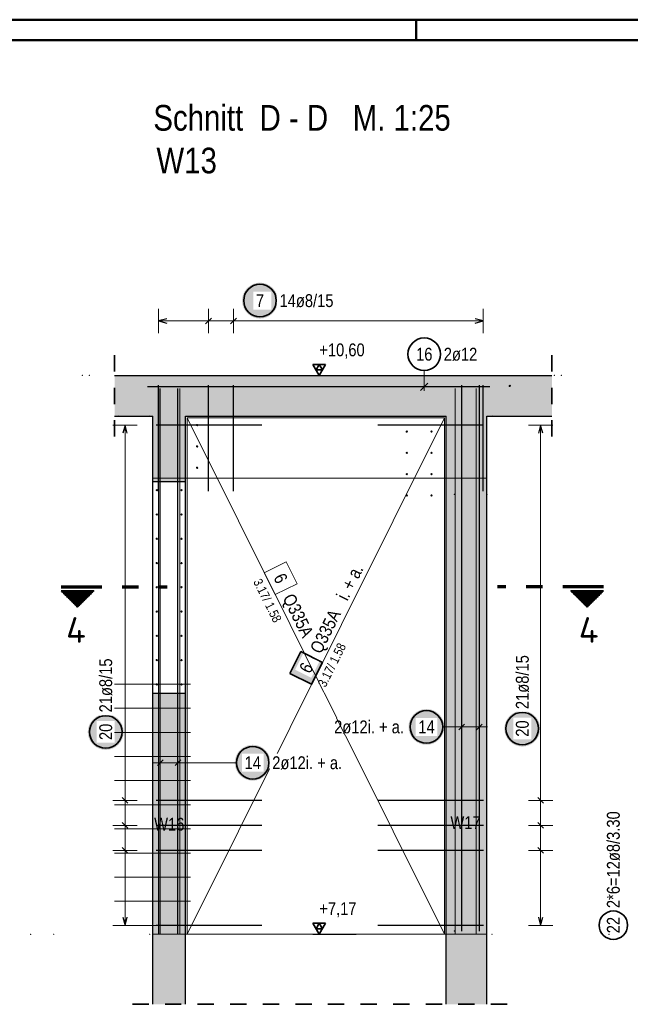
# Model space of a CAD drawing. Header units: millimetres. Extents: x -16 to 44.7, y 0 to 21.2.
# Tile 48 of 49: x 36.6 to 40.3, y 15 to 21. Entities that reach past the tile are written whole.
import ezdxf
from ezdxf.enums import TextEntityAlignment as Align

# ---------------------------------------------------------------- set-up
doc = ezdxf.new("R2010")
doc.units = ezdxf.units.MM
for name, pattern in [('DASHDOT', [1, 0.5, -0.25, 0, -0.25]), ('DASHDOTX2', [2, 1, -0.5, 0, -0.5]), ('HIDDEN', [0.375, 0.25, -0.125])]:
    doc.linetypes.add(name, pattern=pattern)
doc.layers.add('nplo Bewehrung', color=7, linetype='Continuous', lineweight=20)
doc.styles.add('Arial Narrow', font='ARIALN.TTF')
doc.styles.add('isocp', font='isocp', dxfattribs={"width": 1.1})
doc.linetypes.add('STRAKON_Linetype_13', pattern='A,15,[130,ltypeshp.shx,S=1.875,R=-30,X=0,Y=0],-1.875,[130,ltypeshp.shx,S=1.875,R=-30,X=0,Y=0]', length=16.875)
pattern_1 = [(270, (0, 0), (0.01, -2e-18), [])]

msp = doc.modelspace()

# ---------------------------------------------------------------- hatches: boundary and pattern name
at = {"lineweight": 25, "true_color": 0xffffff}
for points in [[(38.151156, 19.300448), (38.151089, 19.304287), (38.150888, 19.308121), (38.150554, 19.311946), (38.150086, 19.315757), (38.149485, 19.319549), (38.148752, 19.323318), (38.147889, 19.327059), (38.146895, 19.330768), (38.145772, 19.33444), (38.144522, 19.33807), (38.143146, 19.341655), (38.141646, 19.345189), (38.140024, 19.348669), (38.13828, 19.35209), (38.136419, 19.355448), (38.134441, 19.358739), (38.13235, 19.361959), (38.130148, 19.365104), (38.127837, 19.368171), (38.125421, 19.371155), (38.122902, 19.374052), (38.120284, 19.37686), (38.117569, 19.379575), (38.114761, 19.382194), (38.111863, 19.384713), (38.108879, 19.387129), (38.105813, 19.38944), (38.102667, 19.391642), (38.099447, 19.393733), (38.096156, 19.395711), (38.092798, 19.397572), (38.089377, 19.399315), (38.085897, 19.400938), (38.082363, 19.402438), (38.078778, 19.403814), (38.075148, 19.405064), (38.071476, 19.406187), (38.067768, 19.40718), (38.064026, 19.408044), (38.060257, 19.408777), (38.056465, 19.409377), (38.052654, 19.409845), (38.048829, 19.41018), (38.044995, 19.410381), (38.041156, 19.410448), (38.037317, 19.410381), (38.033483, 19.41018), (38.029658, 19.409845), (38.025847, 19.409377), (38.022055, 19.408777), (38.018286, 19.408044), (38.014545, 19.40718), (38.010836, 19.406187), (38.007164, 19.405064), (38.003534, 19.403814), (37.999949, 19.402438), (37.996415, 19.400938), (37.992935, 19.399315), (37.989514, 19.397572), (37.986156, 19.395711), (37.982865, 19.393733), (37.979645, 19.391642), (37.9765, 19.38944), (37.973433, 19.387129), (37.97045, 19.384713), (37.967552, 19.382194), (37.964744, 19.379575), (37.962029, 19.37686), (37.95941, 19.374052), (37.956891, 19.371155), (37.954475, 19.368171), (37.952164, 19.365104), (37.949962, 19.361959), (37.947871, 19.358739), (37.945893, 19.355448), (37.944032, 19.35209), (37.942289, 19.348669), (37.940666, 19.345189), (37.939166, 19.341655), (37.93779, 19.33807), (37.93654, 19.33444), (37.935417, 19.330768), (37.934424, 19.327059), (37.93356, 19.323318), (37.932827, 19.319549), (37.932227, 19.315757), (37.931759, 19.311946), (37.931424, 19.308121), (37.931223, 19.304287), (37.931156, 19.300448), (37.931223, 19.296609), (37.931424, 19.292775), (37.931759, 19.28895), (37.932227, 19.285139), (37.932827, 19.281347), (37.93356, 19.277578), (37.934424, 19.273836), (37.935417, 19.270128), (37.93654, 19.266456), (37.93779, 19.262826), (37.939166, 19.259241), (37.940666, 19.255707), (37.942289, 19.252227), (37.944032, 19.248806), (37.945893, 19.245448), (37.947871, 19.242157), (37.949962, 19.238937), (37.952164, 19.235791), (37.954475, 19.232725), (37.956891, 19.229741), (37.95941, 19.226844), (37.962029, 19.224035), (37.964744, 19.22132), (37.967552, 19.218702), (37.97045, 19.216183), (37.973433, 19.213767), (37.9765, 19.211456), (37.979645, 19.209254), (37.982865, 19.207163), (37.986156, 19.205185), (37.989514, 19.203324), (37.992935, 19.201581), (37.996415, 19.199958), (37.999949, 19.198458), (38.003534, 19.197082), (38.007164, 19.195832), (38.010836, 19.194709), (38.014545, 19.193715), (38.018286, 19.192852), (38.022055, 19.192119), (38.025847, 19.191518), (38.029658, 19.19105), (38.033483, 19.190716), (38.037317, 19.190515), (38.041156, 19.190448), (38.044995, 19.190515), (38.048829, 19.190716), (38.052654, 19.19105), (38.056465, 19.191518), (38.060257, 19.192119), (38.064026, 19.192852), (38.067768, 19.193715), (38.071476, 19.194709), (38.075148, 19.195832), (38.078778, 19.197082), (38.082363, 19.198458), (38.085897, 19.199958), (38.089377, 19.201581), (38.092798, 19.203324), (38.096156, 19.205185), (38.099447, 19.207163), (38.102667, 19.209254), (38.105813, 19.211456), (38.108879, 19.213767), (38.111863, 19.216183), (38.114761, 19.218702), (38.117569, 19.22132), (38.120284, 19.224035), (38.122902, 19.226844), (38.125421, 19.229741), (38.127837, 19.232725), (38.130148, 19.235791), (38.13235, 19.238937), (38.134441, 19.242157), (38.136419, 19.245448), (38.13828, 19.248806), (38.140024, 19.252227), (38.141646, 19.255707), (38.143146, 19.259241), (38.144522, 19.262826), (38.145772, 19.266456), (38.146895, 19.270128), (38.147889, 19.273836), (38.148752, 19.277578), (38.149485, 19.281347), (38.150086, 19.285139), (38.150554, 19.28895), (38.150888, 19.292775)], [(37.204447, 16.652522), (37.20438, 16.656361), (37.204179, 16.660195), (37.203845, 16.66402), (37.203377, 16.667831), (37.202776, 16.671623), (37.202044, 16.675392), (37.20118, 16.679133), (37.200186, 16.682842), (37.199064, 16.686514), (37.197814, 16.690144), (37.196438, 16.693728), (37.194937, 16.697263), (37.193315, 16.700743), (37.191572, 16.704164), (37.18971, 16.707522), (37.187733, 16.710813), (37.185641, 16.714033), (37.183439, 16.717178), (37.181129, 16.720244), (37.178712, 16.723228), (37.176193, 16.726126), (37.173575, 16.728934), (37.17086, 16.731649), (37.168052, 16.734268), (37.165154, 16.736787), (37.16217, 16.739203), (37.159104, 16.741514), (37.155959, 16.743716), (37.152738, 16.745807), (37.149447, 16.747785), (37.146089, 16.749646), (37.142668, 16.751389), (37.139188, 16.753012), (37.135654, 16.754512), (37.13207, 16.755888), (37.128439, 16.757138), (37.124767, 16.758261), (37.121059, 16.759254), (37.117318, 16.760118), (37.113549, 16.760851), (37.109756, 16.761451), (37.105945, 16.761919), (37.102121, 16.762254), (37.098286, 16.762455), (37.094447, 16.762522), (37.090608, 16.762455), (37.086774, 16.762254), (37.082949, 16.761919), (37.079138, 16.761451), (37.075346, 16.760851), (37.071577, 16.760118), (37.067836, 16.759254), (37.064127, 16.758261), (37.060455, 16.757138), (37.056825, 16.755888), (37.053241, 16.754512), (37.049706, 16.753012), (37.046227, 16.751389), (37.042805, 16.749646), (37.039447, 16.747785), (37.036156, 16.745807), (37.032936, 16.743716), (37.029791, 16.741514), (37.026725, 16.739203), (37.023741, 16.736787), (37.020843, 16.734268), (37.018035, 16.731649), (37.01532, 16.728934), (37.012701, 16.726126), (37.010182, 16.723228), (37.007766, 16.720244), (37.005455, 16.717178), (37.003253, 16.714033), (37.001162, 16.710813), (36.999185, 16.707522), (36.997323, 16.704164), (36.99558, 16.700743), (36.993957, 16.697263), (36.992457, 16.693728), (36.991081, 16.690144), (36.989831, 16.686514), (36.988709, 16.682842), (36.987715, 16.679133), (36.986851, 16.675392), (36.986118, 16.671623), (36.985518, 16.667831), (36.98505, 16.66402), (36.984715, 16.660195), (36.984514, 16.656361), (36.984447, 16.652522), (36.984514, 16.648683), (36.984715, 16.644849), (36.98505, 16.641024), (36.985518, 16.637213), (36.986118, 16.63342), (36.986851, 16.629651), (36.987715, 16.62591), (36.988709, 16.622202), (36.989831, 16.61853), (36.991081, 16.6149), (36.992457, 16.611315), (36.993957, 16.607781), (36.99558, 16.604301), (36.997323, 16.60088), (36.999185, 16.597522), (37.001162, 16.594231), (37.003253, 16.591011), (37.005455, 16.587865), (37.007766, 16.584799), (37.010182, 16.581815), (37.012701, 16.578917), (37.01532, 16.576109), (37.018035, 16.573394), (37.020843, 16.570776), (37.023741, 16.568257), (37.026725, 16.565841), (37.029791, 16.56353), (37.032936, 16.561328), (37.036156, 16.559236), (37.039447, 16.557259), (37.042805, 16.555398), (37.046227, 16.553654), (37.049706, 16.552032), (37.053241, 16.550532), (37.056825, 16.549156), (37.060455, 16.547906), (37.064127, 16.546783), (37.067836, 16.545789), (37.071577, 16.544926), (37.075346, 16.544193), (37.079138, 16.543592), (37.082949, 16.543124), (37.086774, 16.54279), (37.090608, 16.542589), (37.094447, 16.542522), (37.098286, 16.542589), (37.102121, 16.54279), (37.105945, 16.543124), (37.109756, 16.543592), (37.113549, 16.544193), (37.117318, 16.544926), (37.121059, 16.545789), (37.124767, 16.546783), (37.128439, 16.547906), (37.13207, 16.549156), (37.135654, 16.550532), (37.139188, 16.552032), (37.142668, 16.553654), (37.146089, 16.555398), (37.149447, 16.557259), (37.152738, 16.559236), (37.155959, 16.561328), (37.159104, 16.56353), (37.16217, 16.565841), (37.165154, 16.568257), (37.168052, 16.570776), (37.17086, 16.573394), (37.173575, 16.576109), (37.176193, 16.578917), (37.178712, 16.581815), (37.181129, 16.584799), (37.183439, 16.587865), (37.185641, 16.591011), (37.187733, 16.594231), (37.18971, 16.597522), (37.191572, 16.60088), (37.193315, 16.604301), (37.194937, 16.607781), (37.196438, 16.611315), (37.197814, 16.6149), (37.199064, 16.61853), (37.200186, 16.622202), (37.20118, 16.62591), (37.202044, 16.629651), (37.202776, 16.63342), (37.203377, 16.637213), (37.203845, 16.641024), (37.204179, 16.644849)], [(39.172606, 16.683559), (39.172539, 16.687398), (39.172338, 16.691233), (39.172003, 16.695057), (39.171535, 16.698868), (39.170935, 16.702661), (39.170202, 16.70643), (39.169338, 16.710171), (39.168345, 16.713879), (39.167222, 16.717551), (39.165972, 16.721182), (39.164596, 16.724766), (39.163096, 16.7283), (39.161473, 16.73178), (39.15973, 16.735201), (39.157869, 16.738559), (39.155891, 16.74185), (39.1538, 16.745071), (39.151598, 16.748216), (39.149287, 16.751282), (39.146871, 16.754266), (39.144352, 16.757164), (39.141733, 16.759972), (39.139018, 16.762687), (39.13621, 16.765305), (39.133312, 16.767824), (39.130328, 16.770241), (39.127262, 16.772551), (39.124117, 16.774753), (39.120897, 16.776845), (39.117606, 16.778822), (39.114248, 16.780684), (39.110827, 16.782427), (39.107347, 16.784049), (39.103812, 16.78555), (39.100228, 16.786926), (39.096598, 16.788176), (39.092926, 16.789298), (39.089217, 16.790292), (39.085476, 16.791156), (39.081707, 16.791888), (39.077915, 16.792489), (39.074104, 16.792957), (39.070279, 16.793291), (39.066445, 16.793492), (39.062606, 16.793559), (39.058767, 16.793492), (39.054933, 16.793291), (39.051108, 16.792957), (39.047297, 16.792489), (39.043504, 16.791888), (39.039735, 16.791156), (39.035994, 16.790292), (39.032286, 16.789298), (39.028614, 16.788176), (39.024984, 16.786926), (39.021399, 16.78555), (39.017865, 16.784049), (39.014385, 16.782427), (39.010964, 16.780684), (39.007606, 16.778822), (39.004315, 16.776845), (39.001094, 16.774753), (38.997949, 16.772551), (38.994883, 16.770241), (38.991899, 16.767824), (38.989001, 16.765305), (38.986193, 16.762687), (38.983478, 16.759972), (38.98086, 16.757164), (38.978341, 16.754266), (38.975925, 16.751282), (38.973614, 16.748216), (38.971412, 16.745071), (38.96932, 16.74185), (38.967343, 16.738559), (38.965481, 16.735201), (38.963738, 16.73178), (38.962116, 16.7283), (38.960615, 16.724766), (38.95924, 16.721182), (38.957989, 16.717551), (38.956867, 16.713879), (38.955873, 16.710171), (38.955009, 16.70643), (38.954277, 16.702661), (38.953676, 16.698868), (38.953208, 16.695057), (38.952874, 16.691233), (38.952673, 16.687398), (38.952606, 16.683559), (38.952673, 16.67972), (38.952874, 16.675886), (38.953208, 16.672061), (38.953676, 16.66825), (38.954277, 16.664458), (38.955009, 16.660689), (38.955873, 16.656948), (38.956867, 16.653239), (38.957989, 16.649567), (38.95924, 16.645937), (38.960615, 16.642353), (38.962116, 16.638818), (38.963738, 16.635339), (38.965481, 16.631917), (38.967343, 16.628559), (38.96932, 16.625268), (38.971412, 16.622048), (38.973614, 16.618903), (38.975925, 16.615837), (38.978341, 16.612853), (38.98086, 16.609955), (38.983478, 16.607147), (38.986193, 16.604432), (38.989001, 16.601813), (38.991899, 16.599294), (38.994883, 16.596878), (38.997949, 16.594567), (39.001094, 16.592365), (39.004315, 16.590274), (39.007606, 16.588297), (39.010964, 16.586435), (39.014385, 16.584692), (39.017865, 16.583069), (39.021399, 16.581569), (39.024984, 16.580193), (39.028614, 16.578943), (39.032286, 16.577821), (39.035994, 16.576827), (39.039735, 16.575963), (39.043504, 16.57523), (39.047297, 16.57463), (39.051108, 16.574162), (39.054933, 16.573827), (39.058767, 16.573626), (39.062606, 16.573559), (39.066445, 16.573626), (39.070279, 16.573827), (39.074104, 16.574162), (39.077915, 16.57463), (39.081707, 16.57523), (39.085476, 16.575963), (39.089217, 16.576827), (39.092926, 16.577821), (39.096598, 16.578943), (39.100228, 16.580193), (39.103812, 16.581569), (39.107347, 16.583069), (39.110827, 16.584692), (39.114248, 16.586435), (39.117606, 16.588297), (39.120897, 16.590274), (39.124117, 16.592365), (39.127262, 16.594567), (39.130328, 16.596878), (39.133312, 16.599294), (39.13621, 16.601813), (39.139018, 16.604432), (39.141733, 16.607147), (39.144352, 16.609955), (39.146871, 16.612853), (39.149287, 16.615837), (39.151598, 16.618903), (39.1538, 16.622048), (39.155891, 16.625268), (39.157869, 16.628559), (39.15973, 16.631917), (39.161473, 16.635339), (39.163096, 16.638818), (39.164596, 16.642353), (39.165972, 16.645937), (39.167222, 16.649567), (39.168345, 16.653239), (39.169338, 16.656948), (39.170202, 16.660689), (39.170935, 16.664458), (39.171535, 16.66825), (39.172003, 16.672061), (39.172338, 16.675886)], [(39.76092, 16.67289), (39.760853, 16.676729), (39.760652, 16.680563), (39.760318, 16.684388), (39.75985, 16.688199), (39.759249, 16.691991), (39.758516, 16.69576), (39.757653, 16.699501), (39.756659, 16.70321), (39.755536, 16.706882), (39.754286, 16.710512), (39.75291, 16.714097), (39.75141, 16.717631), (39.749788, 16.721111), (39.748044, 16.724532), (39.746183, 16.72789), (39.744206, 16.731181), (39.742114, 16.734401), (39.739912, 16.737546), (39.737601, 16.740613), (39.735185, 16.743597), (39.732666, 16.746494), (39.730048, 16.749303), (39.727333, 16.752017), (39.724525, 16.754636), (39.721627, 16.757155), (39.718643, 16.759571), (39.715577, 16.761882), (39.712431, 16.764084), (39.709211, 16.766175), (39.70592, 16.768153), (39.702562, 16.770014), (39.699141, 16.771757), (39.695661, 16.77338), (39.692127, 16.77488), (39.688542, 16.776256), (39.684912, 16.777506), (39.68124, 16.778629), (39.677532, 16.779623), (39.673791, 16.780486), (39.670022, 16.781219), (39.666229, 16.78182), (39.662418, 16.782287), (39.658593, 16.782622), (39.654759, 16.782823), (39.65092, 16.78289), (39.647081, 16.782823), (39.643247, 16.782622), (39.639422, 16.782287), (39.635611, 16.78182), (39.631819, 16.781219), (39.62805, 16.780486), (39.624309, 16.779623), (39.6206, 16.778629), (39.616928, 16.777506), (39.613298, 16.776256), (39.609714, 16.77488), (39.606179, 16.77338), (39.602699, 16.771757), (39.599278, 16.770014), (39.59592, 16.768153), (39.592629, 16.766175), (39.589409, 16.764084), (39.586264, 16.761882), (39.583197, 16.759571), (39.580214, 16.757155), (39.577316, 16.754636), (39.574508, 16.752017), (39.571793, 16.749303), (39.569174, 16.746494), (39.566655, 16.743597), (39.564239, 16.740613), (39.561928, 16.737546), (39.559726, 16.734401), (39.557635, 16.731181), (39.555657, 16.72789), (39.553796, 16.724532), (39.552053, 16.721111), (39.55043, 16.717631), (39.54893, 16.714097), (39.547554, 16.710512), (39.546304, 16.706882), (39.545181, 16.70321), (39.544188, 16.699501), (39.543324, 16.69576), (39.542591, 16.691991), (39.541991, 16.688199), (39.541523, 16.684388), (39.541188, 16.680563), (39.540987, 16.676729), (39.54092, 16.67289), (39.540987, 16.669051), (39.541188, 16.665217), (39.541523, 16.661392), (39.541991, 16.657581), (39.542591, 16.653789), (39.543324, 16.65002), (39.544188, 16.646279), (39.545181, 16.64257), (39.546304, 16.638898), (39.547554, 16.635268), (39.54893, 16.631683), (39.55043, 16.628149), (39.552053, 16.624669), (39.553796, 16.621248), (39.555657, 16.61789), (39.557635, 16.614599), (39.559726, 16.611379), (39.561928, 16.608234), (39.564239, 16.605167), (39.566655, 16.602183), (39.569174, 16.599286), (39.571793, 16.596478), (39.574508, 16.593763), (39.577316, 16.591144), (39.580214, 16.588625), (39.583197, 16.586209), (39.586264, 16.583898), (39.589409, 16.581696), (39.592629, 16.579605), (39.59592, 16.577627), (39.599278, 16.575766), (39.602699, 16.574023), (39.606179, 16.5724), (39.609714, 16.5709), (39.613298, 16.569524), (39.616928, 16.568274), (39.6206, 16.567151), (39.624309, 16.566158), (39.62805, 16.565294), (39.631819, 16.564561), (39.635611, 16.563961), (39.639422, 16.563493), (39.643247, 16.563158), (39.647081, 16.562957), (39.65092, 16.56289), (39.654759, 16.562957), (39.658593, 16.563158), (39.662418, 16.563493), (39.666229, 16.563961), (39.670022, 16.564561), (39.673791, 16.565294), (39.677532, 16.566158), (39.68124, 16.567151), (39.684912, 16.568274), (39.688542, 16.569524), (39.692127, 16.5709), (39.695661, 16.5724), (39.699141, 16.574023), (39.702562, 16.575766), (39.70592, 16.577627), (39.709211, 16.579605), (39.712431, 16.581696), (39.715577, 16.583898), (39.718643, 16.586209), (39.721627, 16.588625), (39.724525, 16.591144), (39.727333, 16.593763), (39.730048, 16.596478), (39.732666, 16.599286), (39.735185, 16.602183), (39.737601, 16.605167), (39.739912, 16.608234), (39.742114, 16.611379), (39.744206, 16.614599), (39.746183, 16.61789), (39.748044, 16.621248), (39.749788, 16.624669), (39.75141, 16.628149), (39.75291, 16.631683), (39.754286, 16.635268), (39.755536, 16.638898), (39.756659, 16.64257), (39.757653, 16.646279), (39.758516, 16.65002), (39.759249, 16.653789), (39.75985, 16.657581), (39.760318, 16.661392), (39.760652, 16.665217)], [(38.106396, 16.463559), (38.106329, 16.467398), (38.106128, 16.471233), (38.105793, 16.475057), (38.105325, 16.478868), (38.104725, 16.482661), (38.103992, 16.48643), (38.103129, 16.490171), (38.102135, 16.493879), (38.101012, 16.497551), (38.099762, 16.501182), (38.098386, 16.504766), (38.096886, 16.5083), (38.095263, 16.51178), (38.09352, 16.515201), (38.091659, 16.518559), (38.089681, 16.52185), (38.08759, 16.525071), (38.085388, 16.528216), (38.083077, 16.531282), (38.080661, 16.534266), (38.078142, 16.537164), (38.075523, 16.539972), (38.072808, 16.542687), (38.07, 16.545305), (38.067103, 16.547824), (38.064119, 16.550241), (38.061052, 16.552551), (38.057907, 16.554753), (38.054687, 16.556845), (38.051396, 16.558822), (38.048038, 16.560684), (38.044617, 16.562427), (38.041137, 16.564049), (38.037603, 16.56555), (38.034018, 16.566926), (38.030388, 16.568176), (38.026716, 16.569298), (38.023007, 16.570292), (38.019266, 16.571156), (38.015497, 16.571888), (38.011705, 16.572489), (38.007894, 16.572957), (38.004069, 16.573291), (38.000235, 16.573492), (37.996396, 16.573559), (37.992557, 16.573492), (37.988723, 16.573291), (37.984898, 16.572957), (37.981087, 16.572489), (37.977295, 16.571888), (37.973526, 16.571156), (37.969785, 16.570292), (37.966076, 16.569298), (37.962404, 16.568176), (37.958774, 16.566926), (37.955189, 16.56555), (37.951655, 16.564049), (37.948175, 16.562427), (37.944754, 16.560684), (37.941396, 16.558822), (37.938105, 16.556845), (37.934885, 16.554753), (37.93174, 16.552551), (37.928673, 16.550241), (37.925689, 16.547824), (37.922792, 16.545305), (37.919984, 16.542687), (37.917269, 16.539972), (37.91465, 16.537164), (37.912131, 16.534266), (37.909715, 16.531282), (37.907404, 16.528216), (37.905202, 16.525071), (37.903111, 16.52185), (37.901133, 16.518559), (37.899272, 16.515201), (37.897529, 16.51178), (37.895906, 16.5083), (37.894406, 16.504766), (37.89303, 16.501182), (37.89178, 16.497551), (37.890657, 16.493879), (37.889663, 16.490171), (37.8888, 16.48643), (37.888067, 16.482661), (37.887467, 16.478868), (37.886999, 16.475057), (37.886664, 16.471233), (37.886463, 16.467398), (37.886396, 16.463559), (37.886463, 16.45972), (37.886664, 16.455886), (37.886999, 16.452061), (37.887467, 16.44825), (37.888067, 16.444458), (37.8888, 16.440689), (37.889663, 16.436948), (37.890657, 16.433239), (37.89178, 16.429567), (37.89303, 16.425937), (37.894406, 16.422353), (37.895906, 16.418818), (37.897529, 16.415339), (37.899272, 16.411917), (37.901133, 16.408559), (37.903111, 16.405268), (37.905202, 16.402048), (37.907404, 16.398903), (37.909715, 16.395837), (37.912131, 16.392853), (37.91465, 16.389955), (37.917269, 16.387147), (37.919984, 16.384432), (37.922792, 16.381813), (37.925689, 16.379294), (37.928673, 16.376878), (37.93174, 16.374567), (37.934885, 16.372365), (37.938105, 16.370274), (37.941396, 16.368297), (37.944754, 16.366435), (37.948175, 16.364692), (37.951655, 16.363069), (37.955189, 16.361569), (37.958774, 16.360193), (37.962404, 16.358943), (37.966076, 16.357821), (37.969785, 16.356827), (37.973526, 16.355963), (37.977295, 16.35523), (37.981087, 16.35463), (37.984898, 16.354162), (37.988723, 16.353827), (37.992557, 16.353626), (37.996396, 16.353559), (38.000235, 16.353626), (38.004069, 16.353827), (38.007894, 16.354162), (38.011705, 16.35463), (38.015497, 16.35523), (38.019266, 16.355963), (38.023007, 16.356827), (38.026716, 16.357821), (38.030388, 16.358943), (38.034018, 16.360193), (38.037603, 16.361569), (38.041137, 16.363069), (38.044617, 16.364692), (38.048038, 16.366435), (38.051396, 16.368297), (38.054687, 16.370274), (38.057907, 16.372365), (38.061052, 16.374567), (38.064119, 16.376878), (38.067103, 16.379294), (38.07, 16.381813), (38.072808, 16.384432), (38.075523, 16.387147), (38.078142, 16.389955), (38.080661, 16.392853), (38.083077, 16.395837), (38.085388, 16.398903), (38.08759, 16.402048), (38.089681, 16.405268), (38.091659, 16.408559), (38.09352, 16.411917), (38.095263, 16.415339), (38.096886, 16.418818), (38.098386, 16.422353), (38.099762, 16.425937), (38.101012, 16.429567), (38.102135, 16.433239), (38.103129, 16.436948), (38.103992, 16.440689), (38.104725, 16.444458), (38.105325, 16.44825), (38.105793, 16.452061), (38.106128, 16.455886)]]:
    msp.add_hatch(color=7, dxfattribs=at).paths.add_polyline_path(points)
at = {"lineweight": 13, "true_color": 0xd7ffd7}
for points in [[(37.149268, 18.590622), (39.833202, 18.590622), (39.833202, 18.840622), (37.149268, 18.840622)], [(37.38341, 18.190628), (37.58341, 18.190628), (37.58341, 18.590622), (37.38341, 18.590622)], [(39.18341, 15.410628), (39.43341, 15.410628), (39.43341, 18.590622), (39.18341, 18.590622)], [(37.38341, 15.410628), (37.58341, 15.410628), (37.58341, 16.890628), (37.38341, 16.890628)], [(37.38341, 14.980628), (37.58341, 14.980628), (37.58341, 15.410628), (37.38341, 15.410628)], [(39.18341, 14.980628), (39.43341, 14.980628), (39.43341, 15.410628), (39.18341, 15.410628)]]:
    msp.add_hatch(color=254, dxfattribs=at).paths.add_polyline_path(points)
at = {"lineweight": 50}
h = msp.add_hatch(dxfattribs=at)
h.set_pattern_fill('Mau', color=4, scale=0.01, angle=270, style=0, pattern_type=2)
h.set_pattern_definition(pattern_1)
h.paths.add_polyline_path([(37.020937, 17.517941), (36.820937, 17.517941), (36.920937, 17.417941)])
h = msp.add_hatch(dxfattribs=at)
h.set_pattern_fill('Mau', color=4, scale=0.01, angle=270, style=0, pattern_type=2)
h.set_pattern_definition(pattern_1)
h.paths.add_polyline_path([(39.94933, 17.517941), (40.04933, 17.417941), (40.14933, 17.517941)])
at = {"lineweight": 18, "true_color": 0xffffff}
msp.add_hatch(color=7, dxfattribs=at).paths.add_polyline_path([(38.29089, 17.146552), (38.223987, 17.012299), (38.35824, 16.945396), (38.425143, 17.079649)])

# ---------------------------------------------------------------- linework, layer by layer
at = {"color": 4, "linetype": 'Continuous', "lineweight": 50}
for p, q in [((43.75, 21.025), (0, 21.025)), ((39, 21.025), (39, 20.9)), ((43.625, 20.9), (0.5, 20.9))]:
    msp.add_line(p, q, dxfattribs=at)
at = {"color": 5, "linetype": 'Continuous', "lineweight": 18}
for p, q in [((37.418751, 19.250448), (37.418751, 19.100448)), ((37.725212, 19.250448), (37.725212, 19.100448)), ((37.878442, 19.250448), (37.878442, 19.100448)), ((39.410748, 19.100448), (39.410748, 19.250448)), ((37.418751, 19.175448), (39.410748, 19.175448)), ((39.048928, 18.871524), (39.048928, 18.746066)), ((37.288033, 18.53662), (37.138033, 18.53662)), ((37.213033, 15.464628), (37.213033, 18.53662)), ((39.838031, 18.53662), (39.688031, 18.53662)), ((39.763031, 15.464628), (39.763031, 18.53662)), ((39.279586, 16.758559), (39.279586, 16.608559)), ((39.387586, 16.758559), (39.387586, 16.608559)), ((39.162606, 16.683559), (39.229586, 16.683559)), ((39.229586, 16.683559), (39.437586, 16.683559)), ((37.42941, 16.538559), (37.42941, 16.388559)), ((37.53741, 16.538559), (37.53741, 16.388559)), ((37.37941, 16.463559), (37.58741, 16.463559)), ((37.896396, 16.463559), (37.58741, 16.463559)), ((37.138033, 16.232626), (37.288033, 16.232626)), ((39.688031, 16.232626), (39.838031, 16.232626)), ((37.138033, 16.079027), (37.288033, 16.079027)), ((39.688031, 16.079027), (39.838031, 16.079027)), ((37.138033, 15.925427), (37.288033, 15.925427)), ((39.688031, 15.925427), (39.838031, 15.925427)), ((37.138033, 15.464628), (37.288033, 15.464628)), ((39.688031, 15.464628), (39.838031, 15.464628))]:
    msp.add_line(p, q, dxfattribs=at)
at = {"color": 3, "linetype": 'Continuous', "lineweight": 25}
for p, q in [((37.468751, 19.188845), (37.418751, 19.175448)), ((37.418751, 19.175448), (37.468751, 19.16205)), ((37.742889, 19.193126), (37.707534, 19.15777)), ((37.89612, 19.193126), (37.860765, 19.15777)), ((39.410748, 19.175448), (39.360748, 19.188845)), ((39.360748, 19.16205), (39.410748, 19.175448)), ((37.149268, 18.840622), (39.833202, 18.840622)), ((38.365225, 18.840622), (38.680522, 18.840622)), ((39.451044, 18.771066), (37.351044, 18.771066)), ((37.418751, 18.131066), (37.418751, 18.781066)), ((37.42941, 15.410628), (37.42941, 18.760628)), ((37.53741, 15.410628), (37.53741, 18.760628)), ((37.725212, 18.131066), (37.725212, 18.781066)), ((37.878442, 18.131066), (37.878442, 18.781066)), ((39.026831, 18.748969), (39.071025, 18.793164)), ((39.279586, 15.430628), (39.279586, 18.780628)), ((39.387586, 15.430628), (39.387586, 18.780628)), ((39.410748, 18.131066), (39.410748, 18.781066)), ((37.149268, 18.590622), (37.38341, 18.590622)), ((37.38341, 18.190628), (37.38341, 18.590622)), ((37.58341, 18.190628), (37.58341, 18.590622)), ((37.58341, 18.590622), (39.18341, 18.590622)), ((39.18313, 15.410628), (39.18313, 18.590622)), ((39.18341, 15.410628), (39.18341, 18.590622)), ((39.43341, 15.410628), (39.43341, 18.590622)), ((39.43341, 18.590622), (39.833202, 18.590622)), ((37.213033, 18.53662), (37.199636, 18.48662)), ((37.226431, 18.48662), (37.213033, 18.53662)), ((38.05341, 18.53662), (37.40341, 18.53662)), ((39.41341, 18.53662), (38.76341, 18.53662)), ((39.763031, 18.53662), (39.749633, 18.48662)), ((39.776428, 18.48662), (39.763031, 18.53662)), ((37.38341, 16.890628), (37.38341, 18.190628)), ((37.38341, 18.190628), (37.58341, 18.190628)), ((37.583227, 16.890628), (37.583227, 18.190628)), ((37.58341, 16.890628), (37.58341, 18.190628)), ((37.38341, 15.410628), (37.38341, 16.890628)), ((37.38341, 16.890628), (37.58341, 16.890628)), ((37.58341, 15.410628), (37.58341, 16.890628)), ((39.297264, 16.701237), (39.261909, 16.665882)), ((39.405264, 16.701237), (39.369909, 16.665882)), ((37.447088, 16.481237), (37.411733, 16.445882)), ((37.555088, 16.481237), (37.519732, 16.445882)), ((37.195356, 16.250304), (37.230711, 16.214948)), ((38.05341, 16.232626), (37.40341, 16.232626)), ((39.41341, 16.232626), (38.76341, 16.232626)), ((39.745353, 16.250304), (39.780709, 16.214948)), ((37.195356, 16.096704), (37.230711, 16.061349)), ((38.05341, 16.079027), (37.40341, 16.079027)), ((39.41341, 16.079027), (38.76341, 16.079027)), ((39.745353, 16.096704), (39.780709, 16.061349)), ((37.195356, 15.943105), (37.230711, 15.907749)), ((38.05341, 15.925427), (37.40341, 15.925427)), ((39.41341, 15.925427), (38.76341, 15.925427)), ((39.745353, 15.943105), (39.780709, 15.907749)), ((37.199636, 15.514628), (37.213033, 15.464628)), ((37.213033, 15.464628), (37.226431, 15.514628)), ((39.749633, 15.514628), (39.763031, 15.464628)), ((39.763031, 15.464628), (39.776428, 15.514628)), ((38.05341, 15.464628), (37.40341, 15.464628)), ((39.41341, 15.464628), (38.76341, 15.464628)), ((37.38341, 14.980628), (37.38341, 15.410628)), ((37.58341, 14.980628), (37.58341, 15.410628)), ((38.365225, 15.410628), (38.630749, 15.410628)), ((39.18313, 15.410628), (39.18341, 15.410628)), ((39.18341, 14.980628), (39.18341, 15.410628)), ((39.43341, 14.980628), (39.43341, 15.410628))]:
    msp.add_line(p, q, dxfattribs=at)
at = {"color": 2, "linetype": 'HIDDEN', "lineweight": 35, "ltscale": 0.25}
for p, q in [((37.149268, 18.465622), (37.149268, 18.965622)), ((39.833202, 18.465622), (39.833202, 18.965622)), ((37.25841, 14.980628), (39.55841, 14.980628))]:
    msp.add_line(p, q, dxfattribs=at)
at = {"color": 2, "linetype": 'Continuous', "lineweight": 35}
for p, q in [((38.443975, 18.90882), (38.365225, 18.90882)), ((38.365225, 18.90882), (38.4046, 18.840622)), ((38.4046, 18.90882), (38.384912, 18.874721)), ((38.384912, 18.874721), (38.424287, 18.874721)), ((38.4046, 18.840622), (38.443975, 18.90882)), ((38.424287, 18.874721), (38.4046, 18.90882)), ((36.820937, 17.517941), (37.020937, 17.517941)), ((36.820937, 17.517941), (36.920937, 17.417941)), ((36.920937, 17.417941), (37.020937, 17.517941)), ((40.14933, 17.517941), (39.94933, 17.517941)), ((40.04933, 17.417941), (39.94933, 17.517941)), ((40.14933, 17.517941), (40.04933, 17.417941)), ((38.29089, 17.146552), (38.223987, 17.012299)), ((38.425143, 17.079649), (38.29089, 17.146552)), ((38.35824, 16.945396), (38.425143, 17.079649)), ((38.223987, 17.012299), (38.35824, 16.945396)), ((38.443975, 15.478826), (38.365225, 15.478826)), ((38.365225, 15.478826), (38.4046, 15.410628)), ((38.4046, 15.478826), (38.384912, 15.444727)), ((38.4046, 15.410628), (38.443975, 15.478826)), ((38.424287, 15.444727), (38.4046, 15.478826)), ((38.384912, 15.444727), (38.424287, 15.444727))]:
    msp.add_line(p, q, dxfattribs=at)
at = {"color": 3, "linetype": 'HIDDEN', "lineweight": 25, "ltscale": 0.25}
for p, q in [((37.583227, 18.590622), (37.58341, 18.590622)), ((37.583227, 18.190628), (37.583227, 18.590622)), ((37.583227, 15.410628), (37.583227, 16.890628)), ((37.583227, 14.980628), (37.583227, 15.410628))]:
    msp.add_line(p, q, dxfattribs=at)
at = {"color": 7, "linetype": 'Continuous', "lineweight": 18}
for p, q in [((39.173129, 18.580621), (37.593413, 18.580621)), ((37.593413, 18.580621), (37.593413, 15.410628)), ((39.173129, 18.580621), (37.593413, 15.410628)), ((39.173129, 15.410628), (39.173129, 18.580621)), ((37.593413, 15.410628), (39.173129, 15.410628)), ((39.173129, 15.410628), (39.173129, 15.410628))]:
    msp.add_line(p, q, dxfattribs=at)
at = {"color": 9, "linetype": 'Continuous', "lineweight": 0}
for p, q in [((39.173129, 18.580621), (37.593413, 18.580621)), ((37.593413, 18.580621), (37.593413, 15.410628)), ((39.173129, 15.410628), (39.173129, 18.580621)), ((37.38341, 18.210628), (39.43341, 18.210628)), ((38.201581, 17.696526), (38.067328, 17.629623)), ((38.268484, 17.562273), (38.201581, 17.696526)), ((38.067328, 17.629623), (38.134231, 17.49537)), ((38.134231, 17.49537), (38.268484, 17.562273)), ((37.583227, 15.410628), (39.18341, 15.410628)), ((37.593413, 15.410628), (39.173129, 15.410628)), ((39.173129, 15.410628), (39.173129, 15.410628))]:
    msp.add_line(p, q, dxfattribs=at)
at = {"color": 1, "linetype": 'DASHDOTX2', "lineweight": 70, "ltscale": 0.25}
for p, q in [((36.820937, 17.542941), (37.470937, 17.542941)), ((40.14933, 17.542941), (39.49933, 17.542941))]:
    msp.add_line(p, q, dxfattribs=at)
at = {"color": 9, "linetype": 'DASHDOT', "lineweight": 0, "ltscale": 0.25}
msp.add_line((39.43341, 15.710628), (39.433586, 15.430628), dxfattribs=at)
at = {"color": 6, "linetype": 'STRAKON_Linetype_13', "lineweight": 13, "ltscale": 0.01}
msp.add_line((39.43341, 15.410628), (37.38341, 15.410628), dxfattribs=at)
at = {"color": 2, "linetype": 'Continuous', "lineweight": 35}
for centre, radius in [((38.041156, 19.300448), 0.1), ((39.048928, 18.971524), 0.1), ((37.094447, 16.652522), 0.1), ((39.062606, 16.683559), 0.1), ((39.65092, 16.67289), 0.1), ((37.996396, 16.463559), 0.1), ((40.209578, 15.466263), 0.0875)]:
    msp.add_circle(centre, radius, dxfattribs=at)
at = {"color": 9, "linetype": 'Continuous', "lineweight": 0}
for centre in [(36.951044, 18.841066), (36.99349, 18.841066), (39.848339, 18.841066), (39.890785, 18.841066), (37.176385, 18.591066), (37.364751, 18.591066), (39.46475, 18.591066), (37.38341, 18.090622), (37.58341, 18.090622), (39.233586, 18.110622), (39.433586, 18.110622), (39.233586, 15.430628), (36.63341, 15.410628), (36.774976, 15.411072), (37.364751, 15.411072), (39.46475, 15.411072), (40.18341, 15.410628)]:
    msp.add_circle(centre, 0.00111, dxfattribs=at)
at = {"layer": 'nplo Bewehrung', "color": 9, "linetype": 'Continuous', "lineweight": 0}
for p, q in [((37.418227, 15.410628), (37.418227, 18.760628)), ((37.418227, 15.410628), (37.418227, 18.760628)), ((37.548227, 15.410628), (37.548227, 18.760628)), ((37.548227, 15.410628), (37.548227, 18.760628)), ((39.23841, 15.410628), (39.23841, 18.760628)), ((39.23841, 15.410628), (39.23841, 18.760628)), ((39.36841, 15.410628), (39.36841, 18.760628)), ((39.36841, 15.410628), (39.36841, 18.760628)), ((37.149268, 16.502027), (37.614667, 16.502027)), ((37.149268, 16.353827), (37.614667, 16.353827)), ((37.149268, 16.205627), (37.614667, 16.205627)), ((37.149268, 16.057427), (37.614667, 16.057427)), ((37.149268, 15.909227), (37.614667, 15.909227)), ((37.149268, 15.761027), (37.614667, 15.761027)), ((37.149268, 15.612827), (37.614667, 15.612827)), ((37.149268, 15.464627), (37.614667, 15.464627))]:
    msp.add_line(p, q, dxfattribs=at)
for centre in [(39.574126, 18.776622), (39.574126, 18.776622), (37.654866, 18.536622), (37.654866, 18.536622), (38.941782, 18.496628), (38.941782, 18.496628), (39.093782, 18.496628), (39.093782, 18.496628), (37.654866, 18.405625), (37.654866, 18.405625), (38.941782, 18.36596), (38.941782, 18.36596), (39.093782, 18.36596), (39.093782, 18.36596), (37.654866, 18.274628), (37.654866, 18.274628), (38.941782, 18.235291), (38.941782, 18.235291), (39.093782, 18.235291), (39.093782, 18.235291), (37.40741, 18.136628), (37.40741, 18.136628), (37.55941, 18.136628), (37.55941, 18.136628), (38.941782, 18.104622), (38.941782, 18.104622), (39.093782, 18.104622), (39.093782, 18.104622), (37.40741, 17.987628), (37.40741, 17.987628), (37.55941, 17.987628), (37.55941, 17.987628), (37.40741, 17.838628), (37.40741, 17.838628), (37.55941, 17.838628), (37.55941, 17.838628), (37.40741, 17.689628), (37.40741, 17.689628), (37.55941, 17.689628), (37.55941, 17.689628), (37.40741, 17.540629), (37.40741, 17.540629), (37.55941, 17.540629), (37.55941, 17.540629), (37.40741, 17.391629), (37.40741, 17.391629), (37.55941, 17.391629), (37.55941, 17.391629), (37.40741, 17.242629), (37.40741, 17.242629), (37.55941, 17.242629), (37.55941, 17.242629), (37.40741, 17.093629), (37.40741, 17.093629), (37.55941, 17.093629), (37.55941, 17.093629), (37.40741, 16.944629), (37.40741, 16.944629), (37.55941, 16.944629), (37.55941, 16.944629)]:
    msp.add_circle(centre, 0.004, dxfattribs=at)

# ---------------------------------------------------------------- texts
at = {"color": 1, "lineweight": 70, "style": 'Arial Narrow'}
for s, p in [('Schnitt  D - D   M. 1:25', (37.386765, 20.343833)), ('W13', (37.405631, 20.081893))]:
    msp.add_text(s, height=0.1575, dxfattribs=at).set_placement(p)
at = {"color": 2, "lineweight": 35, "style": 'isocp', "width": 1.15}
for p in [(36.91181, 17.199741), (40.058457, 17.199741)]:
    msp.add_text('4', height=0.1575, dxfattribs=at).set_placement(p, align=Align.CENTER)
at = {"color": 9, "lineweight": 0, "style": 'Arial Narrow'}
for s, p in [('W16', (37.391708, 16.046671)), ('W17', (39.210007, 16.056369))]:
    msp.add_text(s, height=0.07875, dxfattribs=at).set_placement(p)
at = {"color": 2, "lineweight": 35, "char_height": 0.07875, "attachment_point": 1, "line_spacing_factor": 0.9, "style": 'Arial Narrow'}
for s, insert in [(' +10,60', (38.380187, 19.037497)), ('16', (38.999315, 19.010899)), ('2ø12', (39.168928, 19.010899)), (' +7,17', (38.380187, 15.607503))]:
    msp.add_mtext(s, dxfattribs=dict(at, insert=insert))
at = {"color": 9, "lineweight": 0, "attachment_point": 1, "rotation": 296.4886507, "line_spacing_factor": 0.9, "style": 'Arial Narrow'}
for s, insert, char_height in [(' 3.17/ 1.58', (38.040477, 17.616243), 0.05625), ('6', (38.192083, 17.635712), 0.07875)]:
    msp.add_mtext(s, dxfattribs=dict(at, insert=insert, char_height=char_height))
at = {"color": 2, "lineweight": 35, "char_height": 0.07875, "attachment_point": 1, "rotation": 90, "line_spacing_factor": 0.9, "style": 'Arial Narrow'}
for s, insert in [('2*6=12ø8/3.30', (40.170203, 15.571263)), ('22', (40.170203, 15.41665))]:
    msp.add_mtext(s, dxfattribs=dict(at, insert=insert))

# ---------------------------------------------------------------- next in the draw order: texts
at = {"color": 2, "lineweight": 35, "char_height": 0.07875, "attachment_point": 1, "line_spacing_factor": 0.9, "style": 'Arial Narrow', "bg_fill": 3, "box_fill_scale": 1.2, "bg_fill_color": 256, "bg_fill_true_color": 13158600, "bg_fill_transparency": 0}
for s, insert in [('14ø8/15', (38.161156, 19.339823)), ('7', (38.01635, 19.339823)), ('2ø12i. + a.', (38.496093, 16.722934)), ('14', (39.012993, 16.722934)), ('14', (37.946784, 16.502934)), ('2ø12i. + a.', (38.116396, 16.502934))]:
    msp.add_mtext(s, dxfattribs=dict(at, insert=insert))
at = {"color": 2, "lineweight": 35, "attachment_point": 1, "line_spacing_factor": 0.9, "style": 'Arial Narrow', "bg_fill": 3, "box_fill_scale": 1.2, "bg_fill_color": 256, "bg_fill_true_color": 13158600, "bg_fill_transparency": 0}
for s, insert, char_height, rotation in [('i. + a.', (38.505837, 17.488202), 0.08, 63.5113493), ('Q335A', (38.344535, 17.161717), 0.07875, 63.5113493), ('21ø8/15', (37.055072, 16.772522), 0.07875, 90), ('21ø8/15', (39.611545, 16.79289), 0.07875, 90), ('6', (38.278259, 17.041334), 0.07875, 63.5113493), ('20', (37.055072, 16.602909), 0.07875, 90), ('20', (39.611545, 16.623278), 0.07875, 90)]:
    msp.add_mtext(s, dxfattribs=dict(at, insert=insert, char_height=char_height, rotation=rotation))

# ---------------------------------------------------------------- next in the draw order: linework, layer by layer
at = {"layer": 'nplo Bewehrung', "color": 9, "linetype": 'Continuous', "lineweight": 0}
for p, q in [((37.149268, 16.946627), (37.614667, 16.946627)), ((37.149268, 16.798427), (37.614667, 16.798427)), ((37.149268, 16.650227), (37.614667, 16.650227))]:
    msp.add_line(p, q, dxfattribs=at)

# ---------------------------------------------------------------- next in the draw order: texts
at = {"color": 2, "lineweight": 35, "insert": (38.385091, 16.932015), "char_height": 0.05625, "attachment_point": 1, "rotation": 63.5113493, "line_spacing_factor": 0.9, "style": 'Arial Narrow', "bg_fill": 3, "box_fill_scale": 1.2, "bg_fill_color": 256, "bg_fill_true_color": 13158600, "bg_fill_transparency": 0}
msp.add_mtext(' 3.17/ 1.58', dxfattribs=at)

# ---------------------------------------------------------------- next in the draw order: linework, layer by layer
at = {"color": 9, "linetype": 'Continuous', "lineweight": 0}
msp.add_line((37.593413, 18.580621), (39.173129, 15.410628), dxfattribs=at)

# ---------------------------------------------------------------- next in the draw order: texts
at = {"color": 9, "lineweight": 0, "insert": (38.24829, 17.510311), "char_height": 0.07875, "attachment_point": 1, "rotation": 296.4886507, "line_spacing_factor": 0.9, "style": 'Arial Narrow'}
msp.add_mtext('Q335A', dxfattribs=at)

doc.saveas('drawing.dxf')
